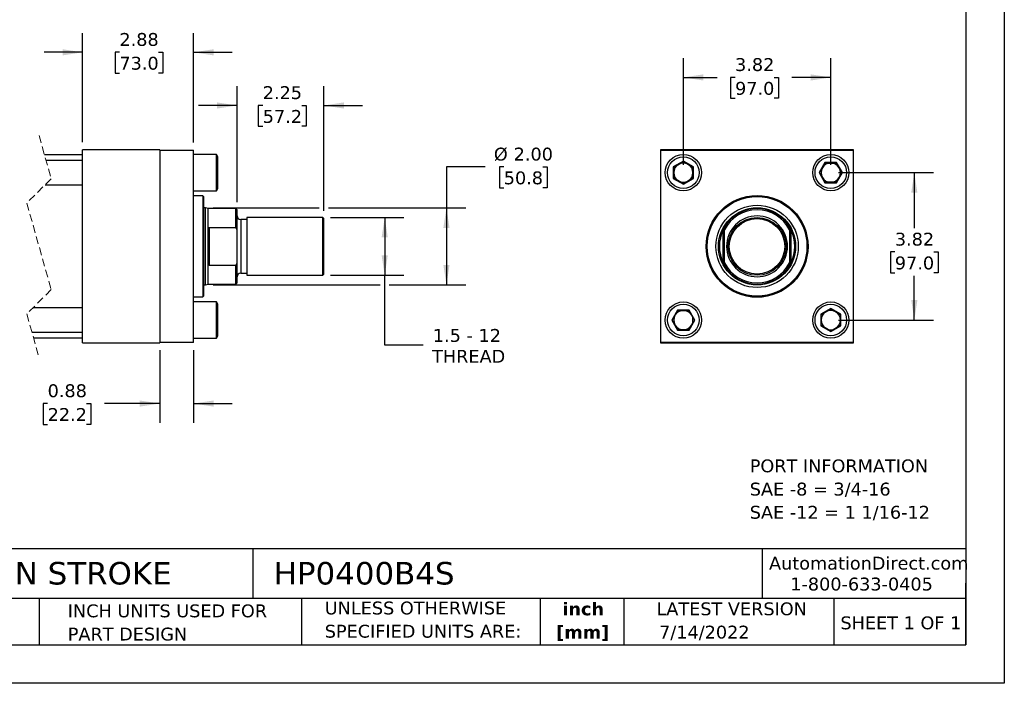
# Model space of a CAD drawing. Header units: inches. Extents: x 0 to 44, y 0 to 34.
# Tile 2 of 3: x 18.5 to 44, y 0 to 17.2. Entities that reach past the tile are written whole.
import ezdxf

# ---------------------------------------------------------------- set-up
doc = ezdxf.new("R2010")
doc.units = ezdxf.units.IN
doc.header["$LTSCALE"] = 4
doc.header["$MEASUREMENT"] = 0
doc.linetypes.add('SLD-Dashed', pattern=[0.075, 0.05, -0.025])
doc.linetypes.add('SLD-Solid', pattern=[0])
doc.layers.add('DIMENSIONS', color=140, linetype='SLD-Solid', lineweight=25)
doc.layers.add('TEXT', color=140, linetype='SLD-Solid', lineweight=25)
doc.styles.add('SLDTEXTSTYLE0', font='VERDANA.TTF')
doc.styles.add('SLDTEXTSTYLE1', font='VERDANAB.TTF')
doc.dimstyles.new('SLDDIMSTYLE0', dxfattribs={"dimtxt": 0.339844, "dimasz": 0.52, "dimexe": 0, "dimexo": 0.0625, "dimgap": 0.084961, "dimtad": 0, "dimtih": 1, "dimtoh": 1, "dimrnd": 1e-09, "dimzin": 12, "dimdsep": 46, "dimtxsty": 'SLDTEXTSTYLE0', "dimsah": 1, "dimcen": 0.09, "dimadec": 0, "dimazin": 3, "dimtfac": 1, "dimtofl": 0, "dimtmove": 0, "dimatfit": 3, "dimfxl": 0, "dimfrac": 2, "dimtolj": 1, "dimtzin": 12, "dimarcsym": 0})
doc.dimstyles.new('SLDDIMSTYLE1', dxfattribs={"dimtxt": 0.339844, "dimasz": 0.52, "dimexe": 0, "dimexo": 0.0625, "dimgap": 0.084961, "dimtad": 0, "dimtih": 1, "dimtoh": 1, "dimrnd": 1e-09, "dimzin": 4, "dimdsep": 46, "dimtxsty": 'SLDTEXTSTYLE0', "dimsah": 1, "dimcen": 0.09, "dimadec": 0, "dimazin": 1, "dimtfac": 1, "dimtofl": 0, "dimtmove": 0, "dimatfit": 3, "dimfxl": 0, "dimfrac": 2, "dimtolj": 1, "dimtzin": 12, "dimarcsym": 0})
doc.dimstyles.new('SLDDIMSTYLE2', dxfattribs={"dimtxt": 0.339844, "dimasz": 0.52, "dimexe": 0, "dimexo": 0.0625, "dimgap": 0.084961, "dimtad": 0, "dimtih": 1, "dimtoh": 1, "dimrnd": 1e-09, "dimzin": 12, "dimdsep": 46, "dimtxsty": 'SLDTEXTSTYLE0', "dimsah": 1, "dimcen": 0.09, "dimadec": 0, "dimazin": 3, "dimtfac": 1, "dimtmove": 0, "dimatfit": 0, "dimfxl": 0, "dimfrac": 2, "dimtolj": 1, "dimtzin": 12, "dimarcsym": 0})
doc.dimstyles.new('SLDDIMSTYLE3', dxfattribs={"dimtxt": 0.339844, "dimasz": 0.52, "dimexe": 0, "dimexo": 0.0625, "dimgap": 0.084961, "dimtad": 0, "dimtih": 1, "dimtoh": 1, "dimrnd": 1e-09, "dimdsep": 46, "dimtxsty": 'SLDTEXTSTYLE0', "dimsah": 1, "dimcen": 0.09, "dimadec": 0, "dimazin": 2, "dimtfac": 1, "dimtmove": 0, "dimatfit": 0, "dimfxl": 0, "dimfrac": 2, "dimtolj": 1, "dimtzin": 12, "dimarcsym": 0})

# ---------------------------------------------------------------- blocks, each defined once
blk = doc.blocks.new('SW_NOTE_0')
at = {"layer": 'TEXT', "color": 0, "char_height": 0.33333, "attachment_point": 1, "style": 'SLDTEXTSTYLE0'}
for s, insert in [('PORT INFORMATION', (0, 0.423)), ('SAE -8 = 3/4-16', (0, -0.179)), ('SAE -12 = 1 1/16-12', (0, -0.78))]:
    blk.add_mtext(s, dxfattribs=dict(at, insert=insert))
blk = doc.blocks.new('SW_NOTE_0_1')
at = {"layer": 'TEXT', "color": 0, "char_height": 0.3333, "attachment_point": 2, "style": 'SLDTEXTSTYLE1'}
for s, insert in [('inch', (0.5, 0.423)), ('[mm]', (0.489, -0.179))]:
    blk.add_mtext(s, dxfattribs=dict(at, insert=insert))
blk = doc.blocks.new('SW_NOTE_0_2')
at = {"layer": 'TEXT', "color": 0, "char_height": 0.33333, "attachment_point": 1, "style": 'SLDTEXTSTYLE0'}
for s, insert in [('UNLESS OTHERWISE ', (0, 0.423)), ('SPECIFIED UNITS ARE:', (0, -0.179))]:
    blk.add_mtext(s, dxfattribs=dict(at, insert=insert))
blk = doc.blocks.new('SW_NOTE_0_6')
at = {"layer": 'TEXT', "color": 0, "char_height": 0.33333, "attachment_point": 1, "style": 'SLDTEXTSTYLE0'}
for s, insert in [('INCH UNITS USED FOR ', (0, 0.423)), ('PART DESIGN', (0, -0.179))]:
    blk.add_mtext(s, dxfattribs=dict(at, insert=insert))
blk = doc.blocks.new('_D')
at = {"layer": 'DIMENSIONS'}
for p, q in [((26.542, 12.075), (28.448, 12.075)), ((27.948, 12.075), (27.948, 10.575)), ((26.542, 10.575), (28.448, 10.575)), ((27.948, 8.76), (27.948, 10.575)), ((28.948, 8.76), (27.948, 8.76))]:
    blk.add_line(p, q, dxfattribs=at)
for points in [[(27.948, 12.075), (27.868, 11.555), (28.028, 11.555)], [(27.948, 10.575), (28.028, 11.095), (27.868, 11.095)]]:
    blk.add_solid(points, dxfattribs=at)
at = {"layer": 'DIMENSIONS', "char_height": 0.3333, "attachment_point": 1, "style": 'SLDTEXTSTYLE0'}
for s, insert in [('1.5 - 12', (29.195, 9.183)), ('THREAD', (29.176, 8.643))]:
    blk.add_mtext(s, dxfattribs=dict(at, insert=insert))
blk = doc.blocks.new('_D_1')
at = {"layer": 'DIMENSIONS'}
for p, q in [((30.548, 13.384), (29.548, 13.384)), ((29.548, 13.384), (29.548, 12.325)), ((31.032, 13.384), (30.918, 13.384)), ((30.918, 13.384), (30.918, 12.843)), ((32.042, 13.384), (32.156, 13.384)), ((32.156, 13.384), (32.156, 12.843)), ((30.918, 12.843), (31.032, 12.843)), ((32.156, 12.843), (32.042, 12.843)), ((23.508, 12.325), (26.253, 12.325)), ((26.493, 12.325), (30.048, 12.325)), ((29.548, 12.325), (29.548, 10.325)), ((23.508, 10.325), (27.828, 10.325)), ((28.068, 10.325), (30.048, 10.325))]:
    blk.add_line(p, q, dxfattribs=at)
for points in [[(29.548, 12.325), (29.468, 11.805), (29.628, 11.805)], [(29.548, 10.325), (29.628, 10.845), (29.468, 10.845)]]:
    blk.add_solid(points, dxfattribs=at)
at = {"layer": 'DIMENSIONS', "char_height": 0.3333, "attachment_point": 1, "style": 'SLDTEXTSTYLE0'}
for s, insert in [('%%c', (30.776, 13.883)), ('2.00', (31.289, 13.883)), ('50.8', (31.032, 13.267))]:
    blk.add_mtext(s, dxfattribs=dict(at, insert=insert))
blk = doc.blocks.new('_D_3')
at = {"layer": 'DIMENSIONS'}
for p, q in [((20.122, 14.025), (20.122, 16.854)), ((22.997, 14.015), (22.997, 16.854)), ((20.122, 16.354), (19.122, 16.354)), ((21.075, 16.354), (20.961, 16.354)), ((20.961, 16.354), (20.961, 15.814)), ((22.085, 16.354), (22.199, 16.354)), ((22.199, 16.354), (22.199, 15.814)), ((22.997, 16.354), (23.997, 16.354)), ((20.961, 15.814), (21.075, 15.814)), ((22.199, 15.814), (22.085, 15.814))]:
    blk.add_line(p, q, dxfattribs=at)
for points in [[(20.122, 16.354), (19.602, 16.434), (19.602, 16.274)], [(22.997, 16.354), (23.517, 16.274), (23.517, 16.434)]]:
    blk.add_solid(points, dxfattribs=at)
at = {"layer": 'DIMENSIONS', "char_height": 0.3333, "attachment_point": 1, "style": 'SLDTEXTSTYLE0'}
for s, insert in [('2.88', (21.075, 16.854)), ('73.0', (21.075, 16.238))]:
    blk.add_mtext(s, dxfattribs=dict(at, insert=insert))
blk = doc.blocks.new('_D_4')
at = {"layer": 'DIMENSIONS'}
for p, q in [((24.123, 12.471), (24.123, 15.476)), ((26.373, 12.244), (26.373, 15.476)), ((24.123, 14.976), (23.123, 14.976)), ((24.788, 14.976), (24.673, 14.976)), ((24.673, 14.976), (24.673, 14.436)), ((25.797, 14.976), (25.912, 14.976)), ((25.912, 14.976), (25.912, 14.436)), ((26.373, 14.976), (27.373, 14.976)), ((24.673, 14.436), (24.788, 14.436)), ((25.912, 14.436), (25.797, 14.436))]:
    blk.add_line(p, q, dxfattribs=at)
for points in [[(24.123, 14.976), (23.603, 15.056), (23.603, 14.896)], [(26.373, 14.976), (26.893, 14.896), (26.893, 15.056)]]:
    blk.add_solid(points, dxfattribs=at)
at = {"layer": 'DIMENSIONS', "char_height": 0.3333, "attachment_point": 1, "style": 'SLDTEXTSTYLE0'}
for s, insert in [('2.25', (24.788, 15.476)), ('57.2', (24.788, 14.859))]:
    blk.add_mtext(s, dxfattribs=dict(at, insert=insert))
blk = doc.blocks.new('_D_5')
at = {"layer": 'DIMENSIONS'}
for p, q in [((22.122, 8.635), (22.122, 6.751)), ((22.997, 8.635), (22.997, 6.751)), ((19.215, 7.251), (19.101, 7.251)), ((19.101, 7.251), (19.101, 6.711)), ((20.225, 7.251), (20.339, 7.251)), ((20.339, 7.251), (20.339, 6.711)), ((22.122, 7.251), (20.686, 7.251)), ((22.997, 7.251), (23.997, 7.251)), ((19.101, 6.711), (19.215, 6.711)), ((20.339, 6.711), (20.225, 6.711))]:
    blk.add_line(p, q, dxfattribs=at)
for points in [[(22.122, 7.251), (21.602, 7.331), (21.602, 7.171)], [(22.997, 7.251), (23.517, 7.171), (23.517, 7.331)]]:
    blk.add_solid(points, dxfattribs=at)
at = {"layer": 'DIMENSIONS', "char_height": 0.3333, "attachment_point": 1, "style": 'SLDTEXTSTYLE0'}
for s, insert in [('0.88', (19.215, 7.75)), ('22.2', (19.215, 7.134))]:
    blk.add_mtext(s, dxfattribs=dict(at, insert=insert))
blk = doc.blocks.new('_D_6')
at = {"layer": 'DIMENSIONS'}
for p, q in [((35.685, 13.435), (35.685, 16.203)), ((39.505, 13.435), (39.505, 16.203)), ((35.685, 15.703), (36.565, 15.703)), ((37.025, 15.703), (36.911, 15.703)), ((36.911, 15.703), (36.911, 15.163)), ((38.035, 15.703), (38.149, 15.703)), ((38.149, 15.703), (38.149, 15.163)), ((39.505, 15.703), (38.496, 15.703)), ((36.911, 15.163), (37.025, 15.163)), ((38.149, 15.163), (38.035, 15.163))]:
    blk.add_line(p, q, dxfattribs=at)
for points in [[(35.685, 15.703), (36.205, 15.623), (36.205, 15.783)], [(39.505, 15.703), (38.985, 15.783), (38.985, 15.623)]]:
    blk.add_solid(points, dxfattribs=at)
at = {"layer": 'DIMENSIONS', "char_height": 0.3333, "attachment_point": 1, "style": 'SLDTEXTSTYLE0'}
for s, insert in [('3.82', (37.025, 16.203)), ('97.0', (37.025, 15.587))]:
    blk.add_mtext(s, dxfattribs=dict(at, insert=insert))
blk = doc.blocks.new('_D_7')
at = {"layer": 'DIMENSIONS'}
for p, q in [((39.705, 13.235), (42.169, 13.235)), ((41.669, 13.235), (41.669, 11.795)), ((41.164, 11.179), (41.05, 11.179)), ((41.05, 11.179), (41.05, 10.639)), ((42.174, 11.179), (42.288, 11.179)), ((42.288, 11.179), (42.288, 10.639)), ((41.05, 10.639), (41.164, 10.639)), ((41.669, 9.415), (41.669, 10.562)), ((42.288, 10.639), (42.174, 10.639)), ((39.705, 9.415), (42.169, 9.415))]:
    blk.add_line(p, q, dxfattribs=at)
for points in [[(41.669, 13.235), (41.589, 12.715), (41.749, 12.715)], [(41.669, 9.415), (41.749, 9.935), (41.589, 9.935)]]:
    blk.add_solid(points, dxfattribs=at)
at = {"layer": 'DIMENSIONS', "char_height": 0.3333, "attachment_point": 1, "style": 'SLDTEXTSTYLE0'}
for s, insert in [('3.82', (41.164, 11.678)), ('97.0', (41.164, 11.062))]:
    blk.add_mtext(s, dxfattribs=dict(at, insert=insert))

msp = doc.modelspace()

# ---------------------------------------------------------------- linework, layer by layer
at = {"color": 7, "linetype": 'SLD-Solid'}
for p, q in [((44, 34), (44, 0)), ((44, 0), (0, 0))]:
    msp.add_line(p, q, dxfattribs=at)
at = {"color": 7, "linetype": 'SLD-Dashed', "lineweight": 18}
for p, q in [((18.992, 14.2), (19.307, 13.078)), ((19.307, 13.078), (18.677, 12.448)), ((18.677, 12.448), (19.307, 10.203)), ((19.307, 10.203), (18.677, 9.573)), ((18.677, 9.573), (18.992, 8.45))]:
    msp.add_line(p, q, dxfattribs=at)
for p, q in [((22.122, 13.825), (20.122, 13.825)), ((20.122, 8.825), (20.122, 13.825)), ((22.122, 13.825), (22.122, 8.825)), ((22.122, 13.815), (22.997, 13.815)), ((22.997, 8.835), (22.997, 13.815)), ((35.095, 13.825), (35.095, 8.825)), ((40.095, 13.825), (35.095, 13.825)), ((35.105, 8.835), (35.105, 13.815)), ((35.105, 13.815), (40.085, 13.815)), ((40.085, 13.815), (40.085, 8.835)), ((40.095, 8.825), (40.095, 13.825)), ((20.122, 13.7), (19.132, 13.7)), ((20.122, 13.548), (19.175, 13.548)), ((23.587, 13.704), (22.997, 13.704)), ((23.622, 13.644), (23.587, 13.704)), ((23.587, 12.766), (23.587, 13.704)), ((23.622, 12.826), (23.622, 13.644)), ((35.685, 13.536), (35.425, 13.386)), ((35.435, 13.38), (35.685, 13.524)), ((35.945, 13.386), (35.685, 13.536)), ((35.685, 13.524), (35.685, 13.536)), ((35.685, 13.524), (35.935, 13.38)), ((35.425, 13.386), (35.425, 13.085)), ((35.435, 13.38), (35.425, 13.386)), ((35.435, 13.091), (35.435, 13.38)), ((35.935, 13.38), (35.945, 13.386)), ((35.935, 13.38), (35.935, 13.091)), ((35.945, 13.085), (35.945, 13.386)), ((39.355, 13.495), (39.204, 13.235)), ((39.216, 13.235), (39.36, 13.485)), ((39.655, 13.495), (39.355, 13.495)), ((39.36, 13.485), (39.355, 13.495)), ((39.36, 13.485), (39.649, 13.485)), ((39.649, 13.485), (39.655, 13.495)), ((39.649, 13.485), (39.793, 13.235)), ((39.805, 13.235), (39.655, 13.495)), ((35.435, 13.091), (35.425, 13.085)), ((35.425, 13.085), (35.685, 12.935)), ((35.685, 12.947), (35.435, 13.091)), ((35.935, 13.091), (35.685, 12.947)), ((35.685, 12.935), (35.945, 13.085)), ((35.945, 13.085), (35.935, 13.091)), ((39.216, 13.235), (39.204, 13.235)), ((39.204, 13.235), (39.355, 12.975)), ((39.36, 12.985), (39.216, 13.235)), ((39.793, 13.235), (39.649, 12.985)), ((39.655, 12.975), (39.805, 13.235)), ((39.793, 13.235), (39.805, 13.235)), ((19.152, 12.923), (20.122, 12.923)), ((22.997, 12.766), (23.587, 12.766)), ((23.587, 12.766), (23.622, 12.826)), ((35.685, 12.947), (35.685, 12.935)), ((39.355, 12.975), (39.36, 12.985)), ((39.355, 12.975), (39.655, 12.975)), ((39.649, 12.985), (39.36, 12.985)), ((39.649, 12.985), (39.655, 12.975)), ((23.234, 12.637), (22.997, 12.637)), ((23.254, 12.617), (23.234, 12.637)), ((23.234, 12.637), (23.234, 10.013)), ((23.254, 12.617), (23.254, 10.033)), ((23.308, 12.325), (23.254, 12.325)), ((23.373, 12.302), (23.308, 12.325)), ((23.308, 11.325), (23.308, 12.325)), ((24.092, 12.302), (23.373, 12.302)), ((23.373, 11.759), (23.373, 12.302)), ((24.123, 12.271), (24.092, 12.302)), ((24.092, 11.817), (24.092, 12.302)), ((24.123, 11.752), (24.123, 12.271)), ((24.373, 12.02), (24.218, 12.02)), ((24.218, 12.02), (24.218, 11.325)), ((26.342, 12.075), (24.373, 12.075)), ((24.373, 12.075), (24.373, 11.325)), ((26.373, 12.044), (26.342, 12.075)), ((26.342, 11.325), (26.342, 12.075)), ((26.373, 10.607), (26.373, 12.044)), ((23.373, 10.891), (23.373, 11.759)), ((23.404, 11.817), (24.092, 11.817)), ((23.404, 11.817), (23.404, 10.833)), ((24.123, 11.752), (24.092, 11.817)), ((24.123, 10.899), (24.123, 11.752)), ((36.72, 10.891), (36.72, 11.759)), ((36.751, 10.899), (36.751, 11.752)), ((38.438, 11.752), (38.438, 10.899)), ((38.469, 11.759), (38.469, 10.891)), ((23.308, 10.325), (23.308, 11.325)), ((24.218, 11.325), (24.218, 10.631)), ((24.373, 11.325), (24.373, 10.575)), ((26.342, 10.575), (26.342, 11.325)), ((23.373, 10.349), (23.373, 10.891)), ((24.092, 10.833), (23.404, 10.833)), ((24.092, 10.833), (24.123, 10.899)), ((24.092, 10.349), (24.092, 10.833)), ((24.123, 10.38), (24.123, 10.899)), ((24.218, 10.631), (24.373, 10.631)), ((24.373, 10.575), (26.342, 10.575)), ((26.342, 10.575), (26.373, 10.607)), ((23.254, 10.325), (23.308, 10.325)), ((23.308, 10.325), (23.373, 10.349)), ((23.373, 10.349), (24.092, 10.349)), ((24.092, 10.349), (24.123, 10.38)), ((22.997, 10.013), (23.234, 10.013)), ((23.234, 10.013), (23.254, 10.033)), ((20.122, 9.728), (18.832, 9.728)), ((23.587, 9.884), (22.997, 9.884)), ((23.622, 9.824), (23.587, 9.884)), ((23.587, 8.946), (23.587, 9.884)), ((23.622, 9.415), (23.622, 9.824)), ((39.505, 9.716), (39.245, 9.566)), ((39.255, 9.56), (39.505, 9.704)), ((39.765, 9.566), (39.505, 9.716)), ((39.505, 9.704), (39.505, 9.716)), ((39.505, 9.704), (39.755, 9.56)), ((35.535, 9.675), (35.384, 9.415)), ((35.396, 9.415), (35.54, 9.665)), ((35.54, 9.665), (35.535, 9.675)), ((35.835, 9.675), (35.535, 9.675)), ((35.54, 9.665), (35.829, 9.665)), ((35.835, 9.675), (35.829, 9.665)), ((35.829, 9.665), (35.973, 9.415)), ((35.985, 9.415), (35.835, 9.675)), ((39.245, 9.566), (39.245, 9.265)), ((39.245, 9.566), (39.255, 9.56)), ((39.255, 9.271), (39.255, 9.56)), ((39.755, 9.56), (39.765, 9.566)), ((39.755, 9.56), (39.755, 9.271)), ((39.765, 9.265), (39.765, 9.566)), ((23.622, 9.006), (23.622, 9.415)), ((35.384, 9.415), (35.535, 9.155)), ((35.396, 9.415), (35.384, 9.415)), ((35.54, 9.165), (35.396, 9.415)), ((35.973, 9.415), (35.829, 9.165)), ((35.835, 9.155), (35.985, 9.415)), ((35.973, 9.415), (35.985, 9.415)), ((39.255, 9.271), (39.245, 9.265)), ((39.245, 9.265), (39.505, 9.115)), ((39.505, 9.127), (39.255, 9.271)), ((39.755, 9.271), (39.505, 9.127)), ((39.505, 9.115), (39.765, 9.265)), ((39.755, 9.271), (39.765, 9.265)), ((18.809, 9.103), (20.122, 9.103)), ((18.851, 8.95), (20.122, 8.95)), ((22.997, 8.946), (23.587, 8.946)), ((23.587, 8.946), (23.622, 9.006)), ((35.54, 9.165), (35.535, 9.155)), ((35.535, 9.155), (35.835, 9.155)), ((35.829, 9.165), (35.54, 9.165)), ((35.829, 9.165), (35.835, 9.155)), ((39.505, 9.127), (39.505, 9.115)), ((20.122, 8.825), (22.122, 8.825)), ((22.997, 8.835), (22.122, 8.835)), ((35.095, 8.825), (40.095, 8.825)), ((40.085, 8.835), (35.105, 8.835))]:
    msp.add_line(p, q)
for centre, radius in [((35.685, 13.235), 0.469), ((35.685, 13.235), 0.409), ((39.505, 13.235), 0.469), ((39.505, 13.235), 0.409), ((37.595, 11.325), 1.32), ((37.595, 11.325), 1.312), ((37.595, 11.325), 1.292), ((37.595, 11.325), 1.067), ((37.595, 11.325), 1), ((37.595, 11.325), 1), ((37.595, 11.325), 0.75), ((37.595, 11.325), 0.719), ((35.685, 9.415), 0.469), ((35.685, 9.415), 0.409), ((39.505, 9.415), 0.469), ((39.505, 9.415), 0.409)]:
    msp.add_circle(centre, radius)
for centre, radius, start, end in [((35.685, 13.235), 0.25, 120, 180), ((35.685, 13.235), 0.25, 60, 120), ((35.685, 13.235), 0.25, 0, 60), ((39.505, 13.235), 0.25, 150, 210), ((39.505, 13.235), 0.25, 90, 150), ((39.505, 13.235), 0.25, 30, 90), ((39.505, 13.235), 0.25, 330, 30), ((35.685, 13.235), 0.25, 180, 240), ((35.685, 13.235), 0.25, 240, 300), ((35.685, 13.235), 0.25, 300, 0), ((39.505, 13.235), 0.25, 210, 270), ((39.505, 13.235), 0.25, 270, 330), ((37.595, 11.325), 0.977, 30.2541, 149.7459), ((37.595, 11.325), 0.945, 26.8291, 153.1709), ((24.218, 12.115), 0.095, 180.0001, 270), ((37.595, 11.325), 0.976, 153.6115, 206.3885), ((37.595, 11.325), 0.976, 333.6115, 26.3885), ((37.595, 11.325), 0.945, 206.8291, 333.1709), ((37.595, 11.325), 0.976, 210.2541, 329.7459), ((24.218, 10.536), 0.095, 90, 179.9999), ((35.685, 9.415), 0.25, 150, 210), ((35.685, 9.415), 0.25, 90, 150), ((35.685, 9.415), 0.25, 30, 90), ((35.685, 9.415), 0.25, 330, 30), ((39.505, 9.415), 0.25, 120, 180), ((39.505, 9.415), 0.25, 60, 120), ((39.505, 9.415), 0.25, 0, 60), ((35.685, 9.415), 0.25, 210, 270), ((35.685, 9.415), 0.25, 270, 330), ((39.505, 9.415), 0.25, 180, 240), ((39.505, 9.415), 0.25, 240, 300), ((39.505, 9.415), 0.25, 300, 0)]:
    msp.add_arc(centre, radius, start, end)
for points, knots in [([(38.384, 11.325), (38.384, 11.535), (38.301, 11.736), (38.005, 12.032), (37.804, 12.115), (37.385, 12.115), (37.184, 12.032), (36.888, 11.736), (36.805, 11.535), (36.805, 11.325)], [0, 0, 0, 0, 0.25, 0.25, 0.5, 0.5, 0.75, 0.75, 1, 1, 1, 1]), ([(23.373, 11.759), (23.374, 11.773), (23.375, 11.789), (23.385, 11.806), (23.391, 11.813), (23.397, 11.816), (23.402, 11.817), (23.404, 11.817), (23.404, 11.817)], [0, 0, 0, 0, 0.544406, 0.679467, 0.819202, 0.905665, 0.983557, 1, 1, 1, 1]), ([(36.72, 11.759), (36.723, 11.765), (36.726, 11.771), (36.732, 11.783), (36.735, 11.788), (36.741, 11.799), (36.744, 11.805), (36.748, 11.811), (36.749, 11.813), (36.751, 11.816), (36.751, 11.817), (36.751, 11.817)], [0, 0, 0, 0, 0.25, 0.25, 0.5, 0.5, 0.75, 0.75, 0.875, 0.875, 1, 1, 1, 1]), ([(38.438, 11.817), (38.438, 11.817), (38.439, 11.816), (38.44, 11.813), (38.442, 11.811), (38.444, 11.807), (38.446, 11.804), (38.448, 11.799), (38.45, 11.797), (38.454, 11.788), (38.458, 11.783), (38.463, 11.771), (38.466, 11.765), (38.469, 11.759)], [0, 0, 0, 0, 0.125, 0.125, 0.25, 0.25, 0.375, 0.375, 0.5, 0.5, 0.75, 0.75, 1, 1, 1, 1]), ([(36.805, 11.325), (36.805, 11.116), (36.888, 10.915), (37.184, 10.619), (37.385, 10.536), (37.804, 10.536), (38.005, 10.619), (38.301, 10.915), (38.384, 11.116), (38.384, 11.325)], [0, 0, 0, 0, 0.25, 0.25, 0.5, 0.5, 0.75, 0.75, 1, 1, 1, 1]), ([(23.404, 10.833), (23.402, 10.834), (23.398, 10.834), (23.392, 10.838), (23.384, 10.846), (23.375, 10.864), (23.374, 10.88), (23.373, 10.891)], [0, 0, 0, 0, 0.078339, 0.171226, 0.306951, 0.545564, 1, 1, 1, 1]), ([(36.751, 10.833), (36.751, 10.833), (36.751, 10.834), (36.749, 10.837), (36.748, 10.84), (36.745, 10.844), (36.744, 10.847), (36.741, 10.852), (36.739, 10.854), (36.735, 10.863), (36.732, 10.868), (36.726, 10.88), (36.723, 10.886), (36.72, 10.891)], [0, 0, 0, 0, 0.125, 0.125, 0.25, 0.25, 0.375, 0.375, 0.5, 0.5, 0.75, 0.75, 1, 1, 1, 1]), ([(38.438, 10.833), (38.438, 10.841), (38.438, 10.855), (38.438, 10.877), (38.438, 10.892), (38.438, 10.899)], [0, 0, 0, 0, 0.337739, 0.671005, 1, 1, 1, 1]), ([(38.469, 10.891), (38.466, 10.886), (38.463, 10.88), (38.458, 10.868), (38.455, 10.863), (38.449, 10.852), (38.446, 10.846), (38.442, 10.84), (38.44, 10.837), (38.439, 10.834), (38.438, 10.833), (38.438, 10.833)], [0, 0, 0, 0, 0.25, 0.25, 0.5, 0.5, 0.75, 0.75, 0.875, 0.875, 1, 1, 1, 1])]:
    msp.add_open_spline(points, degree=3, knots=knots)
for points in [[(36.751, 11.752), (36.751, 11.774), (36.751, 11.796), (36.751, 11.817)], [(38.438, 11.817), (38.438, 11.796), (38.438, 11.774), (38.438, 11.752)], [(36.751, 10.833), (36.751, 10.855), (36.751, 10.877), (36.751, 10.899)]]:
    msp.add_open_spline(points, degree=3)
at = {"layer": 'TEXT'}
for p, q in [((43, 33), (43, 1)), ((43, 3.484), (1, 3.484)), ((24.529, 3.484), (24.529, 2.2)), ((37.728, 3.484), (37.728, 2.2)), ((43, 1), (43, 2.6)), ((43, 2.2), (1, 2.2)), ((18.999, 2.2), (18.999, 1)), ((25.792, 2.2), (25.792, 1)), ((31.972, 2.2), (31.972, 1)), ((34.144, 2.2), (34.144, 1)), ((39.582, 2.2), (39.582, 1)), ((1, 1), (43, 1))]:
    msp.add_line(p, q, dxfattribs=at)

# ---------------------------------------------------------------- block references
for name, p in [('SW_NOTE_0', (37.406, 5.38)), ('SW_NOTE_0_6', (19.737, 1.622)), ('SW_NOTE_0_2', (26.395, 1.696)), ('SW_NOTE_0_1', (32.59, 1.673))]:
    msp.add_blockref(name, p, dxfattribs=at)

# ---------------------------------------------------------------- texts
at = {"layer": 'TEXT', "style": 'SLDTEXTSTYLE0'}
for s, insert, char_height, attachment_point in [('HYDRAULIC CYLINDER: NFPA, 4IN BORE, 4IN STROKE', (1.254, 3.145), 0.58333, 1), ('HP0400B4S', (25.072, 3.145), 0.5833, 1), ('AutomationDirect.com', (37.905, 3.281), 0.33333, 1), ('1-800-633-0405', (38.455, 2.74), 0.33333, 1), ('LATEST VERSION', (36.937, 2.098), 0.33333, 2), ('SHEET 1 OF 1', (39.755, 1.734), 0.33333, 1), ('7/14/2022', (35.057, 1.494), 0.3333, 1)]:
    msp.add_mtext(s, dxfattribs=dict(at, insert=insert, char_height=char_height, attachment_point=attachment_point))

# ---------------------------------------------------------------- dimensions: what is measured, and where the dimension line sits
at = {"layer": 'DIMENSIONS'}
for base, p1, p2, dimstyle, picture, middle in [((22.997031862, 16.354283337), (20.122031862, 13.825444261), (22.997031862, 13.815444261), 'SLDDIMSTYLE2', '_D_3', (21.579771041, 16.354283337)), ((39.505, 15.703), (35.685, 13.235), (39.505, 13.235), 'SLDDIMSTYLE0', '_D_6', (37.53, 15.703)), ((24.123, 14.976), (26.373, 12.044), (24.123, 12.271), 'SLDDIMSTYLE2', '_D_4', (25.293, 14.976)), ((22.122031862, 7.250641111), (22.997031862, 8.835444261), (22.122031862, 8.835444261), 'SLDDIMSTYLE3', '_D_5', (19.720253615, 7.250641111))]:
    dim = msp.add_linear_dim(base=base, p1=p1, p2=p2, dimstyle=dimstyle, dxfattribs=at)
    dim.commit()
    dim.dimension.update_dxf_attribs({"geometry": picture, "text_midpoint": middle, "dimtype": 160})
for base, p1, p2, text, dimstyle, picture, middle in [((29.548, 10.325), (23.308, 12.325), (23.308, 10.325), '%%c<>', 'SLDDIMSTYLE1', '_D_1', (29.548, 13.384)), ((27.948, 10.575), (26.342, 12.075), (26.342, 10.575), '1.5 - 12\\PTHREAD', 'SLDDIMSTYLE0', '_D', (27.948, 8.76))]:
    dim = msp.add_linear_dim(base=base, p1=p1, p2=p2, angle=90, text=text, dimstyle=dimstyle, dxfattribs=at)
    dim.commit()
    dim.dimension.update_dxf_attribs({"geometry": picture, "text_midpoint": middle, "dimtype": 160})
dim = msp.add_linear_dim(base=(41.669, 9.415), p1=(39.505, 13.235), p2=(39.505, 9.415), angle=90, dimstyle='SLDDIMSTYLE0', dxfattribs=at)
dim.commit()
dim.dimension.update_dxf_attribs({"geometry": '_D_7', "text_midpoint": (41.669, 11.179), "dimtype": 160})

doc.saveas('drawing.dxf')
